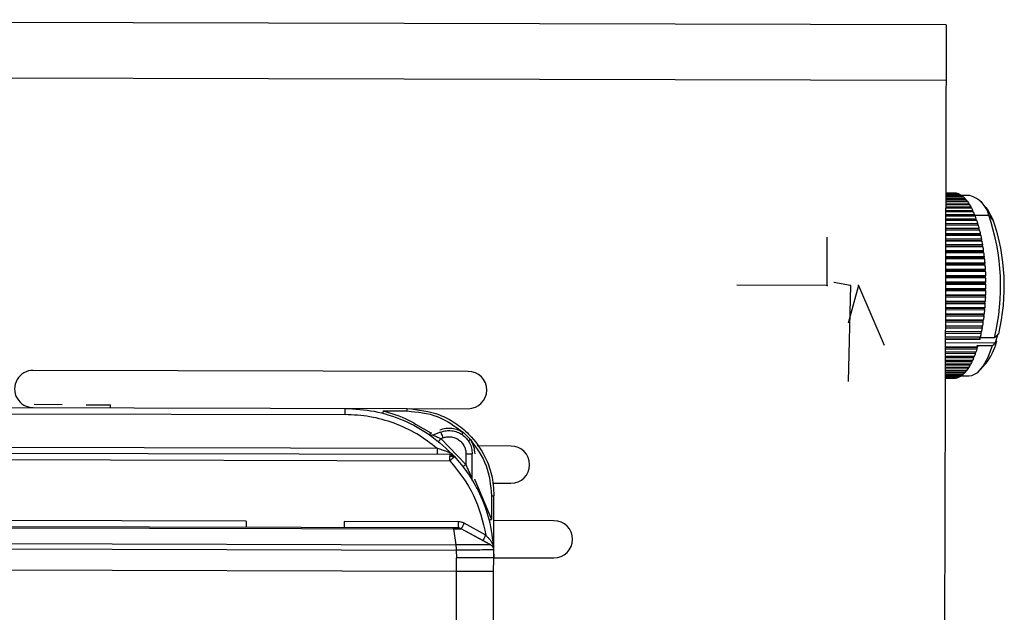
# Model space of a CAD drawing. Header units: millimetres. Extents: x -186 to 172, y -329 to -95.
# Tile 8 of 8: x 92 to 172, y -212 to -165. Entities that reach past the tile are written whole.
import ezdxf

# ---------------------------------------------------------------- set-up
doc = ezdxf.new("R2010")
doc.units = ezdxf.units.MM
doc.header["$PDSIZE"] = -1

msp = doc.modelspace()

# ---------------------------------------------------------------- linework, layer by layer
at = {"color": 7, "linetype": 'Continuous', "lineweight": 25}
for p, q in [((166.981, -164.949), (1.981, -164.542)), ((166.981, -164.949), (166.746, -259.949)), ((166.97, -169.449), (1.97, -169.042)), ((168.41, -178.839), (166.946, -178.836)), ((166.946, -178.934), (168.511, -178.938)), ((168.578, -179.011), (166.946, -179.007)), ((166.947, -178.501), (167.64, -178.503)), ((167.711, -178.505), (166.947, -178.503)), ((166.947, -178.516), (167.818, -178.518)), ((167.889, -178.535), (166.947, -178.532)), ((166.947, -178.567), (167.994, -178.57)), ((168.065, -178.6), (166.947, -178.598)), ((166.947, -178.654), (168.169, -178.657)), ((168.239, -178.702), (166.947, -178.699)), ((166.947, -178.777), (168.342, -178.78)), ((167.64, -178.504), (167.64, -178.503)), ((167.822, -178.534), (167.818, -178.518)), ((168.002, -178.6), (167.994, -178.57)), ((168.179, -178.702), (168.169, -178.657)), ((168.877, -178.706), (168.242, -178.704)), ((168.353, -178.839), (168.342, -178.78)), ((168.522, -179.011), (168.511, -178.938)), ((166.944, -179.608), (168.99, -179.613)), ((169.05, -179.725), (166.944, -179.72)), ((168.741, -179.217), (166.945, -179.212)), ((166.945, -179.351), (168.836, -179.355)), ((168.898, -179.455), (166.945, -179.45)), ((166.946, -179.126), (168.676, -179.13)), ((168.687, -179.217), (168.676, -179.13)), ((168.846, -179.455), (168.836, -179.355)), ((168.998, -179.725), (168.99, -179.613)), ((170.185, -179.672), (169.778, -179.205)), ((166.942, -180.559), (169.409, -180.565)), ((169.194, -180.026), (166.943, -180.02)), ((166.943, -180.213), (169.277, -180.219)), ((169.331, -180.355), (166.943, -180.349)), ((166.944, -179.896), (169.137, -179.901)), ((169.143, -180.025), (169.137, -179.901)), ((169.281, -180.355), (169.277, -180.219)), ((169.279, -180.278), (170.415, -180.281)), ((169.409, -180.711), (169.409, -180.565)), ((170.777, -180.673), (170.415, -180.281)), ((166.94, -181.327), (169.647, -181.334)), ((166.941, -180.931), (169.533, -180.937)), ((169.529, -181.085), (166.941, -181.078)), ((169.58, -181.093), (166.941, -181.087)), ((169.46, -180.711), (166.942, -180.705)), ((169.529, -181.085), (169.533, -180.937)), ((169.58, -181.093), (169.529, -181.085)), ((169.64, -181.48), (169.647, -181.334)), ((166.938, -182.185), (169.845, -182.192)), ((166.939, -181.746), (169.751, -181.753)), ((169.741, -181.897), (166.939, -181.89)), ((169.79, -181.927), (166.939, -181.92)), ((169.64, -181.48), (166.94, -181.473)), ((169.69, -181.499), (166.94, -181.492)), ((169.69, -181.499), (169.64, -181.48)), ((169.741, -181.897), (169.751, -181.753)), ((169.79, -181.927), (169.741, -181.897)), ((169.832, -182.334), (169.845, -182.192)), ((169.959, -182.838), (166.936, -182.831)), ((166.937, -182.642), (169.929, -182.65)), ((169.912, -182.789), (166.937, -182.782)), ((169.832, -182.334), (166.938, -182.327)), ((169.88, -182.374), (166.938, -182.367)), ((169.88, -182.374), (169.832, -182.334)), ((169.912, -182.789), (169.929, -182.65)), ((169.959, -182.838), (169.912, -182.789)), ((170.038, -183.742), (166.934, -183.735)), ((170.083, -183.81), (166.934, -183.803)), ((169.981, -183.259), (166.935, -183.252)), ((170.027, -183.318), (166.935, -183.31)), ((166.935, -183.604), (170.062, -183.611)), ((166.936, -183.116), (170.001, -183.124)), ((169.981, -183.259), (170.001, -183.124)), ((170.027, -183.318), (169.981, -183.259)), ((170.038, -183.742), (170.062, -183.611)), ((170.083, -183.81), (170.038, -183.742)), ((166.932, -184.61), (170.147, -184.618)), ((166.933, -184.102), (170.111, -184.11)), ((170.084, -184.236), (166.933, -184.228)), ((170.127, -184.313), (166.933, -184.306)), ((170.084, -184.236), (170.111, -184.11)), ((170.127, -184.313), (170.084, -184.236)), ((170.118, -184.739), (170.147, -184.618)), ((170.178, -185.341), (166.93, -185.333)), ((166.931, -185.125), (170.172, -185.133)), ((170.14, -185.247), (166.931, -185.239)), ((170.118, -184.739), (166.932, -184.731)), ((170.159, -184.824), (166.932, -184.816)), ((170.159, -184.824), (170.118, -184.739)), ((170.14, -185.247), (170.172, -185.133)), ((170.178, -185.341), (170.14, -185.247)), ((166.928, -186.163), (170.184, -186.171)), ((170.149, -185.759), (166.929, -185.751)), ((170.186, -185.86), (166.929, -185.852)), ((166.93, -185.643), (170.184, -185.651)), ((170.147, -186.271), (170.184, -186.171)), ((170.149, -185.759), (170.184, -185.651)), ((170.186, -185.86), (170.149, -185.759)), ((170.163, -186.898), (166.926, -186.89)), ((166.927, -186.682), (170.172, -186.69)), ((170.132, -186.782), (166.927, -186.774)), ((170.147, -186.271), (166.928, -186.263)), ((170.181, -186.38), (166.928, -186.372)), ((170.132, -186.782), (170.172, -186.69)), ((170.163, -186.898), (170.132, -186.782)), ((170.181, -186.38), (170.147, -186.271)), ((166.924, -187.707), (170.11, -187.715)), ((170.066, -187.79), (166.924, -187.782)), ((170.133, -187.411), (166.925, -187.403)), ((166.926, -187.198), (170.147, -187.206)), ((170.105, -187.289), (166.926, -187.281)), ((170.066, -187.79), (170.11, -187.715)), ((170.091, -187.917), (170.066, -187.79)), ((170.105, -187.289), (170.147, -187.206)), ((170.133, -187.411), (170.105, -187.289)), ((166.923, -188.208), (170.06, -188.215)), ((170.015, -188.281), (166.923, -188.274)), ((170.037, -188.414), (166.923, -188.406)), ((170.091, -187.917), (166.924, -187.909)), ((170.015, -188.281), (170.06, -188.215)), ((170.037, -188.414), (170.015, -188.281)), ((169.895, -189.368), (166.92, -189.361)), ((166.921, -189.174), (169.927, -189.181)), ((169.879, -189.228), (166.921, -189.221)), ((166.922, -188.698), (169.999, -188.705)), ((169.953, -188.762), (166.922, -188.754)), ((169.972, -188.898), (166.922, -188.891)), ((169.879, -189.228), (169.927, -189.181)), ((169.895, -189.368), (169.879, -189.228)), ((169.953, -188.762), (169.999, -188.705)), ((169.972, -188.898), (169.953, -188.762)), ((169.807, -189.822), (166.919, -189.815)), ((166.919, -190.077), (169.749, -190.084)), ((169.699, -190.111), (166.919, -190.104)), ((166.92, -189.635), (169.843, -189.642)), ((169.794, -189.679), (166.92, -189.672)), ((169.699, -190.111), (169.749, -190.084)), ((169.708, -190.257), (169.699, -190.111)), ((170.873, -190.147), (169.701, -190.144)), ((169.794, -189.679), (169.843, -189.642)), ((169.807, -189.822), (169.794, -189.679)), ((171.12, -189.92), (170.873, -190.147)), ((171.105, -189.92), (170.933, -190.546)), ((171.21, -189.837), (171.12, -189.92)), ((166.917, -190.536), (170.933, -190.546)), ((169.534, -190.895), (166.917, -190.889)), ((166.917, -190.9), (169.53, -190.907)), ((169.479, -190.913), (166.917, -190.907)), ((169.708, -190.257), (166.918, -190.25)), ((166.918, -190.262), (169.705, -190.269)), ((169.479, -190.913), (169.53, -190.907)), ((169.481, -191.061), (169.479, -190.913)), ((169.48, -190.77), (170.702, -190.773)), ((169.534, -190.895), (169.48, -190.77)), ((169.53, -190.907), (169.534, -190.895)), ((169.705, -190.269), (169.708, -190.257)), ((170.933, -190.546), (170.937, -190.556)), ((170.937, -190.556), (170.937, -190.556)), ((170.988, -190.346), (171.038, -190.463)), ((169.354, -191.427), (166.915, -191.421)), ((166.915, -191.627), (169.274, -191.633)), ((169.481, -191.061), (166.916, -191.055)), ((166.916, -191.277), (169.406, -191.283)), ((169.219, -191.766), (169.223, -191.633)), ((169.354, -191.427), (169.356, -191.283)), ((166.913, -192.244), (168.986, -192.249)), ((168.925, -192.358), (166.913, -192.353)), ((166.913, -192.506), (168.832, -192.511)), ((169.219, -191.766), (166.914, -191.76)), ((166.914, -191.95), (169.134, -191.955)), ((169.075, -192.077), (166.914, -192.072)), ((168.769, -192.608), (168.779, -192.511)), ((168.925, -192.358), (168.934, -192.249)), ((169.075, -192.077), (169.083, -191.955)), ((169.745, -192.711), (170.154, -192.246)), ((128.519, -192.854), (93.519, -192.768)), ((168.44, -193.009), (166.911, -193.005)), ((166.911, -193.099), (168.338, -193.103)), ((168.269, -193.159), (166.911, -193.155)), ((166.911, -193.228), (168.165, -193.231)), ((168.095, -193.273), (166.911, -193.27)), ((166.911, -193.322), (167.99, -193.324)), ((168.769, -192.608), (166.912, -192.603)), ((166.912, -192.737), (168.672, -192.742)), ((168.607, -192.825), (166.912, -192.821)), ((166.912, -192.935), (168.507, -192.939)), ((167.919, -193.352), (167.927, -193.324)), ((168.095, -193.273), (168.105, -193.231)), ((168.206, -193.204), (168.841, -193.206)), ((168.269, -193.159), (168.28, -193.102)), ((168.44, -193.009), (168.451, -192.939)), ((168.607, -192.825), (168.618, -192.742)), ((166.91, -193.379), (167.813, -193.382)), ((167.742, -193.394), (166.91, -193.392)), ((166.91, -193.401), (167.636, -193.403)), ((167.919, -193.352), (166.911, -193.349)), ((167.742, -193.394), (167.746, -193.381)), ((53.906, -195.67), (123.611, -195.842)), ((95.843, -195.534), (93.595, -195.528)), ((99.741, -195.793), (99.742, -195.543)), ((53.905, -196.165), (118.61, -196.325)), ((121.682, -196.034), (123.611, -196.039)), ((123.784, -195.843), (128.512, -195.854)), ((124.29, -197.097), (125.503, -197.786)), ((126.301, -197.738), (125.667, -197.981)), ((128.128, -197.771), (128.695, -198.342)), ((126.017, -199.053), (43.6, -198.849)), ((126.317, -198.267), (126.48, -198.204)), ((128.338, -200.34), (126.317, -198.267)), ((131.969, -198.863), (129.232, -198.856)), ((127.052, -199.551), (42.067, -199.341)), ((128.34, -199.487), (128.338, -200.34)), ((128.835, -201.512), (128.84, -199.488)), ((42.066, -199.837), (127.051, -200.046)), ((129.05, -201.568), (130.389, -204.764)), ((130.474, -201.859), (131.961, -201.863)), ((130.394, -202.855), (130.389, -204.764)), ((130.547, -221.859), (130.594, -202.859)), ((110.648, -204.915), (46.416, -204.756)), ((127.718, -204.957), (118.528, -204.934)), ((129.943, -206.044), (128.198, -205.081)), ((135.418, -204.871), (130.589, -204.859)), ((127.318, -205.451), (42.072, -205.241)), ((127.336, -205.522), (127.518, -206.806)), ((130.308, -206.812), (127.957, -205.515)), ((129.701, -206.477), (127.957, -205.515)), ((127.957, -205.515), (127.957, -205.515)), ((53.879, -206.624), (127.518, -206.806)), ((53.878, -207.053), (127.562, -207.235)), ((127.562, -207.235), (127.581, -207.852)), ((130.308, -206.812), (130.308, -206.812)), ((130.566, -207.225), (130.581, -207.859)), ((127.559, -216.878), (127.581, -207.852)), ((130.581, -207.859), (135.411, -207.871)), ((127.579, -208.952), (53.873, -208.77))]:
    msp.add_line(p, q, dxfattribs=at)
at = {"color": 7, "linetype": 'Continuous'}
for p, q in [((157.395, -185.927), (157.405, -182.06)), ((157.395, -185.927), (150.126, -185.91)), ((159.274, -185.932), (157.954, -185.708)), ((159.932, -185.934), (159.102, -188.961)), ((159.274, -185.932), (159.104, -193.655)), ((159.932, -185.934), (161.993, -190.748))]:
    msp.add_line(p, q, dxfattribs=at)
at = {"color": 7, "linetype": 'Continuous', "lineweight": 25, "flags": 128}
for points in [[(170.185, -179.672), (170.305, -179.822), (170.777, -180.673)], [(168.841, -193.206), (169.057, -193.179), (169.519, -192.932), (169.957, -192.436), (170.356, -191.707), (170.702, -190.773)], [(170.702, -190.773), (170.834, -190.652), (170.937, -190.556)], [(170.937, -190.556), (170.994, -190.504), (171.038, -190.463)], [(53.882, -205.341), (90.604, -205.432), (127.336, -205.522)]]:
    msp.add_lwpolyline(points, dxfattribs=at)
at = {"color": 7, "linetype": 'Continuous', "lineweight": 25}
for centre, radius, start, end in [((167.652, -179.393), 0.89, 79.3172, 86.21738), ((167.627, -179.499), 0.999, 68.40967, 74.79868), ((167.539, -179.696), 1.215, 58.75091, 64.3581), ((167.355, -179.978), 1.552, 50.50919, 55.27166), ((167.044, -180.335), 2.026, 43.59959, 47.58677), ((166.582, -180.756), 2.651, 37.82744, 41.16039), ((168.363, -180.746), 2.103, 12.76703, 75.85964), ((165.953, -181.226), 3.437, 32.98093, 35.78433), ((165.149, -181.731), 4.386, 28.87156, 31.25408), ((164.17, -182.254), 5.496, 25.34502, 27.39482), ((163.026, -182.78), 6.755, 22.27947, 24.06593), ((161.736, -183.294), 8.144, 19.58, 21.15712), ((153.658, -186.004), 17.707, 346.46744, 18.85609), ((160.327, -183.782), 9.636, 17.17276, 18.58258), ((158.831, -184.232), 11.197, 15, 16.27548), ((155.175, -186.002), 16.487, 346.54773, 18.85604), ((157.289, -184.633), 12.791, 13.01612, 14.18332), ((155.744, -184.98), 14.375, 11.18468, 12.26449), ((154.241, -185.268), 15.905, 9.47613, 10.48553), ((152.828, -185.496), 17.336, 7.86614, 8.81917), ((151.549, -185.666), 18.627, 6.33428, 7.24278), ((150.445, -185.783), 19.736, 4.86311, 5.73722), ((149.554, -185.855), 20.631, 3.43733, 4.28598), ((148.904, -185.892), 21.282, 2.04323, 2.87449), ((148.517, -185.904), 21.669, 0.66816, 1.48949), ((148.408, -185.905), 21.778, 359.30006, 0.11864), ((149.023, -185.928), 21.162, 356.53745, 357.37185), ((148.578, -185.909), 21.608, 357.92715, 358.75003), ((149.728, -185.974), 20.456, 355.11845, 355.97194), ((151.813, -186.194), 18.359, 352.13714, 353.05444), ((150.668, -186.06), 19.512, 353.65667, 354.53748), ((154.56, -186.63), 15.578, 348.854, 349.87747), ((153.124, -186.382), 17.034, 350.54285, 351.50711), ((156.074, -186.939), 14.032, 347.04704, 348.14434), ((166.446, -189.296), 4.738, 321.4953, 345.74241), ((162.015, -188.694), 7.831, 337.95659, 339.57543), ((160.632, -188.193), 9.303, 340.59777, 342.04102), ((165.318, -190.275), 4.165, 327.53746, 330.00357), ((164.379, -189.75), 5.241, 331.52996, 333.64583), ((163.273, -189.218), 6.469, 334.96419, 336.80303), ((93.516, -194.268), 1.5, 89.8586, 269.8586), ((128.516, -194.354), 1.5, 269.8586, 89.8586), ((167.534, -192.26), 1.158, 293.18945, 298.97895), ((167.375, -191.995), 1.468, 302.58493, 307.52894), ((167.096, -191.651), 1.91, 310.56771, 314.71453), ((166.67, -191.241), 2.501, 317.25173, 320.71646), ((166.081, -190.778), 3.251, 322.83876, 325.74774), ((167.621, -192.523), 0.88, 270.94427, 277.8994), ((167.604, -192.438), 0.967, 282.49028, 289.02171), ((131.965, -200.363), 1.5, 269.8586, 89.8586), ((135.414, -206.371), 1.5, 269.8586, 89.8586)]:
    msp.add_arc(centre, radius, start, end, dxfattribs=at)
for points, knots in [([(97.771, -195.538), (97.852, -195.539), (98.026, -195.539), (98.446, -195.54), (98.87, -195.541), (99.22, -195.542), (99.455, -195.543), (99.634, -195.543), (99.734, -195.543), (99.734, -195.543), (99.734, -195.543)], [0, 0, 0, 0, 0.142355, 0.307134, 0.512406, 0.620572, 0.721269, 0.82196, 0.920534, 1, 1, 1, 1]), ([(126.017, -199.053), (125.483, -198.644), (124.415, -197.827), (122.572, -196.985), (120.624, -196.431), (119.281, -196.361), (118.61, -196.325)], [0, 0, 0, 0, 0.250029, 0.50008, 0.75002, 1, 1, 1, 1]), ([(118.611, -195.83), (119.399, -195.876), (121, -195.971), (123.335, -196.731), (125.567, -197.93), (126.796, -199.113), (127.419, -199.712)], [0, 0, 0, 0, 0.238613, 0.484819, 0.738615, 1, 1, 1, 1]), ([(121.682, -196.034), (121.676, -196.058), (121.666, -196.095), (121.654, -196.139), (121.646, -196.169), (121.64, -196.194), (121.633, -196.217), (121.632, -196.221), (121.631, -196.224)], [0, 0, 0, 0, 0.239689, 0.36851, 0.5, 0.631491, 0.760311, 1, 1, 1, 1]), ([(121.682, -196.034), (122.364, -196.23), (123.276, -196.492), (124.086, -196.976), (124.29, -197.097)], [0, 0, 0, 0, 0.748097, 1, 1, 1, 1]), ([(123.611, -195.842), (124.503, -195.94), (125.862, -196.09), (127.486, -196.972), (128.818, -198.052), (129.837, -199.499), (130.483, -201.228), (130.555, -202.291), (130.594, -202.859)], [0, 0, 0, 0, 0.242518, 0.369466, 0.499837, 0.709699, 0.844899, 1, 1, 1, 1]), ([(123.611, -196.039), (124.443, -196.12), (126.109, -196.282), (127.455, -197.275), (128.128, -197.771)], [0, 0, 0, 0, 0.500077, 1, 1, 1, 1]), ([(125.503, -197.786), (125.488, -197.807), (125.467, -197.838), (125.44, -197.876), (125.422, -197.902), (125.408, -197.922), (125.393, -197.942), (125.391, -197.946), (125.389, -197.948)], [0, 0, 0, 0, 0.239656, 0.368487, 0.499998, 0.631509, 0.760343, 1, 1, 1, 1]), ([(125.503, -197.786), (125.509, -197.79), (125.523, -197.799), (125.547, -197.804), (125.572, -197.805), (125.587, -197.8), (125.595, -197.797)], [0, 0, 0, 0, 0.246181, 0.499918, 0.751055, 1, 1, 1, 1]), ([(125.667, -197.981), (125.67, -197.982), (125.677, -197.985), (125.727, -198.005), (125.8, -198.034), (125.906, -198.078), (126.079, -198.152), (126.227, -198.223), (126.317, -198.267)], [0, 0, 0, 0, 0.1144046, 0.2377504, 0.3528997, 0.4860933, 0.6860439, 1, 1, 1, 1]), ([(126.229, -197.554), (126.389, -197.505), (126.707, -197.409), (127.208, -197.413), (127.696, -197.521), (127.984, -197.688), (128.128, -197.771)], [0, 0, 0, 0, 0.252452, 0.49999, 0.748484, 1, 1, 1, 1]), ([(128.017, -197.934), (128.018, -197.932), (128.021, -197.928), (128.035, -197.908), (128.049, -197.888), (128.067, -197.862), (128.093, -197.824), (128.114, -197.792), (128.128, -197.771)], [0, 0, 0, 0, 0.2396672, 0.3684987, 0.5000058, 0.6315114, 0.7603391, 1, 1, 1, 1]), ([(126.317, -198.267), (126.293, -198.296), (126.257, -198.341), (126.213, -198.396), (126.183, -198.433), (126.158, -198.463), (126.135, -198.492), (126.131, -198.497), (126.128, -198.5)], [0, 0, 0, 0, 0.2394568, 0.3683607, 0.5, 0.6316393, 0.7605432, 1, 1, 1, 1]), ([(126.48, -198.204), (126.579, -198.173), (126.778, -198.111), (127.106, -198.108), (127.44, -198.179), (127.756, -198.343), (128.022, -198.58), (128.207, -198.867), (128.321, -199.175), (128.334, -199.383), (128.34, -199.487)], [0, 0, 0, 0, 0.117183, 0.234464, 0.367129, 0.499997, 0.632662, 0.765531, 0.882717, 1, 1, 1, 1]), ([(128.695, -198.342), (128.674, -198.356), (128.642, -198.377), (128.604, -198.402), (128.577, -198.42), (128.555, -198.433), (128.535, -198.447), (128.531, -198.448), (128.528, -198.449)], [0, 0, 0, 0, 0.239591, 0.368447, 0.500001, 0.631555, 0.76041, 1, 1, 1, 1]), ([(128.695, -198.342), (128.795, -198.521), (128.996, -198.879), (129.025, -199.288), (129.04, -199.492)], [0, 0, 0, 0, 0.499995, 1, 1, 1, 1]), ([(128.695, -198.342), (129.185, -199.017), (130.165, -200.365), (130.317, -202.025), (130.394, -202.855)], [0, 0, 0, 0, 0.499922, 1, 1, 1, 1]), ([(126.812, -199.304), (126.685, -199.264), (126.427, -199.182), (126.156, -199.096), (126.017, -199.053)], [0, 0, 0, 0, 0.489908, 1, 1, 1, 1]), ([(127.419, -199.712), (127.332, -199.626), (127.157, -199.453), (126.927, -199.354), (126.812, -199.304)], [0, 0, 0, 0, 0.49927, 1, 1, 1, 1]), ([(127.052, -199.696), (127.082, -199.687), (127.141, -199.669), (127.194, -199.664), (127.22, -199.662)], [0, 0, 0, 0, 0.501435, 1, 1, 1, 1]), ([(127.253, -199.593), (127.251, -199.596), (127.248, -199.602), (127.229, -199.642), (127.22, -199.662)], [0, 0, 0, 0, 0.499442, 1, 1, 1, 1]), ([(127.22, -199.662), (127.237, -199.682), (127.27, -199.724), (127.297, -199.78), (127.311, -199.809)], [0, 0, 0, 0, 0.484966, 1, 1, 1, 1]), ([(127.311, -199.809), (127.292, -199.826), (127.254, -199.86), (127.188, -199.921), (127.12, -199.983), (127.074, -200.026), (127.051, -200.046)], [0, 0, 0, 0, 0.262612, 0.519814, 0.766834, 1, 1, 1, 1]), ([(127.051, -200.046), (127.755, -200.94), (129.163, -202.725), (129.683, -204.938), (129.943, -206.044)], [0, 0, 0, 0, 0.500356, 1, 1, 1, 1]), ([(127.311, -199.809), (127.328, -199.794), (127.361, -199.764), (127.394, -199.734), (127.415, -199.715), (127.418, -199.713), (127.419, -199.712)], [0, 0, 0, 0, 0.262617, 0.51982, 0.766839, 1, 1, 1, 1]), ([(127.419, -199.712), (127.775, -200.132), (128.548, -201.043), (129.503, -202.733), (130.301, -204.822), (130.474, -206.392), (130.566, -207.225)], [0, 0, 0, 0, 0.198388, 0.431207, 0.698423, 1, 1, 1, 1]), ([(128.338, -200.34), (128.308, -200.363), (128.262, -200.398), (128.207, -200.441), (128.169, -200.47), (128.138, -200.494), (128.108, -200.517), (128.103, -200.52), (128.1, -200.523)], [0, 0, 0, 0, 0.2394568, 0.3683607, 0.5, 0.6316393, 0.7605432, 1, 1, 1, 1]), ([(128.835, -201.512), (128.834, -201.51), (128.833, -201.504), (128.812, -201.448), (128.751, -201.289), (128.61, -200.936), (128.463, -200.605), (128.357, -200.38), (128.343, -200.35), (128.339, -200.341), (128.338, -200.34)], [0, 0, 0, 0, 0.045333, 0.09675, 0.230161, 0.482476, 0.929981, 0.979978, 0.997805, 1, 1, 1, 1]), ([(129.035, -201.516), (129.036, -201.525), (129.037, -201.543), (129.045, -201.559), (129.05, -201.568)], [0, 0, 0, 0, 0.5000042, 1, 1, 1, 1]), ([(128.198, -205.081), (128.122, -205.045), (127.97, -204.973), (127.802, -204.962), (127.718, -204.957)], [0, 0, 0, 0, 0.500113, 1, 1, 1, 1]), ([(128.198, -205.081), (128.168, -205.136), (128.122, -205.22), (128.066, -205.321), (128.027, -205.39), (127.996, -205.446), (127.966, -205.5), (127.961, -205.509), (127.957, -205.515)], [0, 0, 0, 0, 0.239562, 0.368428, 0.5, 0.631572, 0.760438, 1, 1, 1, 1]), ([(130.195, -204.811), (130.198, -204.811), (130.202, -204.81), (130.226, -204.805), (130.251, -204.799), (130.282, -204.791), (130.327, -204.78), (130.365, -204.77), (130.389, -204.764)], [0, 0, 0, 0, 0.239518, 0.3684, 0.5, 0.6316, 0.760482, 1, 1, 1, 1]), ([(127.318, -205.451), (127.32, -205.454), (127.325, -205.461), (127.333, -205.502), (127.336, -205.522)], [0, 0, 0, 0, 0.49991, 1, 1, 1, 1]), ([(127.717, -205.452), (127.715, -205.452), (127.712, -205.452), (127.687, -205.452), (127.649, -205.452), (127.58, -205.452), (127.469, -205.452), (127.369, -205.451), (127.318, -205.451)], [0, 0, 0, 0, 0.118528, 0.2396348, 0.3593468, 0.4858133, 0.7395529, 1, 1, 1, 1]), ([(127.336, -205.522), (127.412, -205.521), (127.565, -205.519), (127.769, -205.517), (127.893, -205.515), (127.949, -205.515), (127.954, -205.515), (127.957, -205.515)], [0, 0, 0, 0, 0.2397658, 0.4850323, 0.7385376, 0.8688445, 1, 1, 1, 1]), ([(127.957, -205.515), (127.919, -205.497), (127.843, -205.461), (127.759, -205.455), (127.717, -205.452)], [0, 0, 0, 0, 0.5, 1, 1, 1, 1]), ([(127.518, -206.806), (127.519, -206.83), (127.522, -206.88), (127.54, -206.986), (127.558, -207.106), (127.56, -207.193), (127.562, -207.235)], [0, 0, 0, 0, 0.245391, 0.499958, 0.754562, 1, 1, 1, 1]), ([(130.308, -206.812), (130.267, -206.812), (130.184, -206.812), (129.546, -206.813), (128.785, -206.812), (128.082, -206.81), (127.71, -206.807), (127.518, -206.806)], [0, 0, 0, 0, 0.247663, 0.495355, 0.74313, 0.867654, 1, 1, 1, 1]), ([(129.701, -206.477), (129.705, -206.471), (129.71, -206.463), (129.74, -206.409), (129.771, -206.353), (129.81, -206.284), (129.866, -206.183), (129.912, -206.098), (129.943, -206.044)], [0, 0, 0, 0, 0.23957, 0.368441, 0.500015, 0.631584, 0.760446, 1, 1, 1, 1]), ([(130.308, -206.812), (130.21, -206.758), (130.017, -206.651), (129.806, -206.535), (129.701, -206.477)], [0, 0, 0, 0, 0.506246, 1, 1, 1, 1]), ([(129.943, -206.044), (130, -206.107), (130.112, -206.233), (130.221, -206.353), (130.274, -206.412)], [0, 0, 0, 0, 0.506385, 1, 1, 1, 1]), ([(130.274, -206.412), (130.319, -206.471), (130.41, -206.591), (130.5, -206.802), (130.52, -206.953), (130.531, -207.031)], [0, 0, 0, 0, 0.324115, 0.647784, 1, 1, 1, 1]), ([(130.566, -207.225), (130.521, -207.225), (130.429, -207.226), (129.729, -207.229), (128.734, -207.234), (127.951, -207.235), (127.562, -207.235)], [0, 0, 0, 0, 0.250992, 0.501924, 0.752788, 1, 1, 1, 1]), ([(130.308, -206.812), (130.343, -206.835), (130.415, -206.881), (130.495, -206.982), (130.551, -207.099), (130.561, -207.183), (130.566, -207.225)], [0, 0, 0, 0, 0.2459235, 0.5, 0.7540765, 1, 1, 1, 1])]:
    msp.add_open_spline(points, degree=3, knots=knots, dxfattribs=at)
for points in [[(118.61, -196.325), (118.61, -196.26), (118.61, -196.13), (118.611, -195.966), (118.611, -195.852), (118.611, -195.837), (118.611, -195.83)], [(123.611, -196.039), (123.611, -196.013), (123.611, -195.961), (123.611, -195.896), (123.611, -195.851), (123.611, -195.845), (123.611, -195.842)], [(125.667, -197.981), (125.643, -197.988), (125.597, -198.002), (125.524, -198.001), (125.452, -197.985), (125.41, -197.96), (125.389, -197.948)], [(126.301, -197.738), (126.446, -197.693), (126.735, -197.605), (127.194, -197.61), (127.637, -197.716), (128.042, -197.929), (128.384, -198.231), (128.642, -198.607), (128.81, -199.035), (128.83, -199.337), (128.84, -199.488)], [(126.301, -197.738), (126.303, -197.745), (126.309, -197.759), (126.35, -197.867), (126.409, -198.021), (126.456, -198.143), (126.48, -198.204)], [(126.017, -199.053), (126.017, -199.118), (126.017, -199.248), (126.017, -199.411), (126.016, -199.526), (126.016, -199.541), (126.016, -199.548)], [(127.052, -199.551), (127.052, -199.552), (127.052, -199.556), (127.052, -199.586), (127.052, -199.631), (127.052, -199.674), (127.052, -199.696)], [(127.052, -199.551), (127.087, -199.553), (127.156, -199.556), (127.22, -199.581), (127.253, -199.593)], [(127.253, -199.593), (127.284, -199.609), (127.345, -199.64), (127.395, -199.688), (127.419, -199.712)], [(128.34, -199.487), (128.406, -199.487), (128.537, -199.487), (128.702, -199.488), (128.818, -199.488), (128.833, -199.488), (128.84, -199.488)], [(127.051, -200.046), (127.051, -200.014), (127.051, -199.949), (127.052, -199.855), (127.052, -199.768), (127.052, -199.72), (127.052, -199.696)], [(128.878, -201.667), (128.866, -201.642), (128.841, -201.594), (128.837, -201.539), (128.835, -201.512)], [(130.394, -202.855), (130.42, -202.856), (130.472, -202.856), (130.538, -202.857), (130.585, -202.858), (130.591, -202.859), (130.594, -202.859)], [(110.648, -204.915), (110.648, -204.98), (110.648, -205.11), (110.647, -205.273), (110.647, -205.388), (110.647, -205.403), (110.647, -205.41)], [(118.528, -204.934), (118.528, -204.999), (118.528, -205.129), (118.527, -205.293), (118.527, -205.407), (118.527, -205.422), (118.527, -205.43)], [(127.718, -204.957), (127.718, -205.022), (127.717, -205.152), (127.717, -205.316), (127.717, -205.43), (127.717, -205.445), (127.717, -205.452)], [(130.581, -207.859), (130.536, -207.859), (130.446, -207.859), (129.752, -207.857), (128.761, -207.855), (127.975, -207.853), (127.581, -207.852)], [(130.579, -208.959), (130.534, -208.959), (130.443, -208.959), (129.75, -208.957), (128.758, -208.955), (127.972, -208.953), (127.579, -208.952)]]:
    msp.add_open_spline(points, degree=3, dxfattribs=at)
at = {"color": 7, "linetype": 'Continuous'}
for p in [(157.395, -185.927), (159.274, -185.932), (159.932, -185.934)]:
    msp.add_point(p, dxfattribs=at)

doc.saveas('drawing.dxf')
